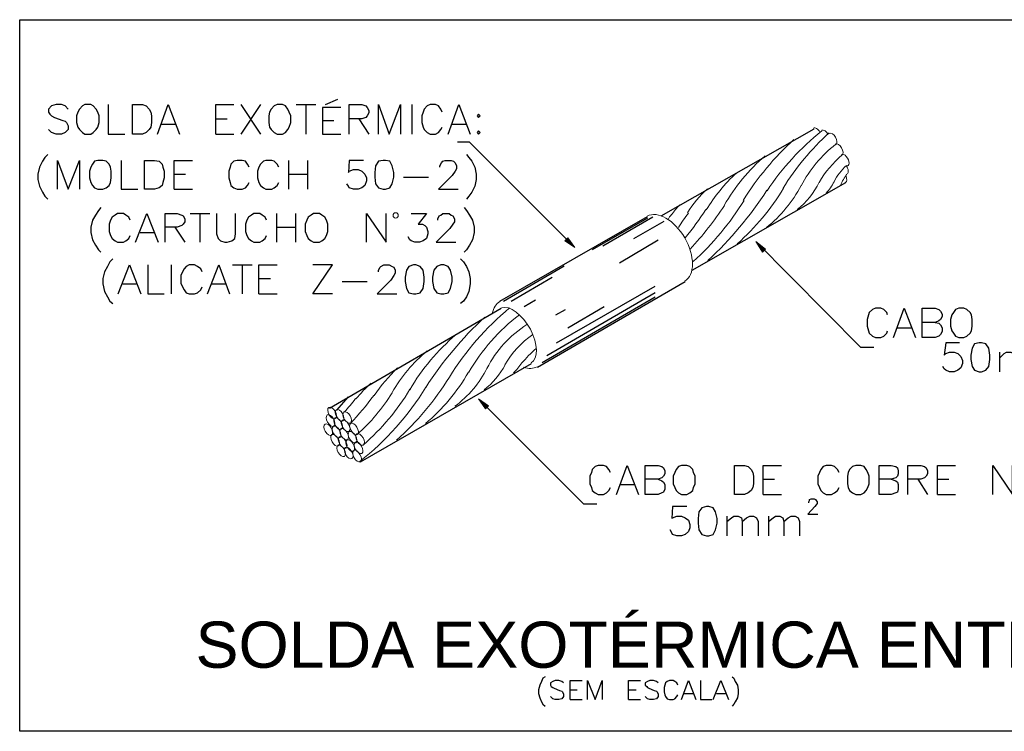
# Model space of a CAD drawing. Header units: millimetres. Extents: x 4477830 to 4478275, y -30323838 to -30323445.
# Tile 26 of 124: x 4477870 to 4477879, y -30323601 to -30323595. Entities that reach past the tile are written whole.
import ezdxf

# ---------------------------------------------------------------- set-up
doc = ezdxf.new("R2010")
doc.units = ezdxf.units.MM
doc.styles.add('textstyle3', font='arial.ttf')

msp = doc.modelspace()

# ---------------------------------------------------------------- hatches: boundary and pattern name
at = {"transparency": 33554560}
for points in [[(4477874.8697, -30323596.8331), (4477874.8429, -30323596.8599), (4477874.9302, -30323596.9204)], [(4477876.5957, -30323596.9607), (4477876.6225, -30323596.9338), (4477876.5352, -30323596.8666)], [(4477874.1377, -30323598.3508), (4477874.1646, -30323598.324), (4477874.0773, -30323598.2635)]]:
    msp.add_hatch(color=8, dxfattribs=at).paths.add_polyline_path(points, flags=0)

# ---------------------------------------------------------------- linework, layer by layer
at = {"color": 18, "lineweight": 25, "true_color": 0x000000, "flags": 128}
for points in [[(4477870.0075, -30323594.8989), (4477881.7467, -30323594.8989), (4477881.7467, -30323601.2117), (4477870.0075, -30323601.2117), (4477870.0075, -30323594.8989)], [(4477872.7207, -30323595.6511), (4477872.8281, -30323595.6041)], [(4477870.4373, -30323595.6914), (4477870.4105, -30323595.6645), (4477870.3769, -30323595.6511), (4477870.3299, -30323595.6511), (4477870.2896, -30323595.6645), (4477870.2627, -30323595.6914), (4477870.2627, -30323595.7182), (4477870.2762, -30323595.7384), (4477870.2896, -30323595.7518), (4477870.3164, -30323595.7653), (4477870.3903, -30323595.7921), (4477870.4105, -30323595.7988), (4477870.4239, -30323595.8123), (4477870.4373, -30323595.8391), (4477870.4373, -30323595.8727), (4477870.4105, -30323595.8996), (4477870.3769, -30323595.913), (4477870.3299, -30323595.913), (4477870.2896, -30323595.8996), (4477870.2627, -30323595.8727)], [(4477870.5851, -30323595.6511), (4477870.5649, -30323595.6645), (4477870.5381, -30323595.6914), (4477870.5246, -30323595.7182), (4477870.5112, -30323595.7518), (4477870.5112, -30323595.8123), (4477870.5246, -30323595.8526), (4477870.5381, -30323595.8727), (4477870.5649, -30323595.8996), (4477870.5851, -30323595.913), (4477870.6388, -30323595.913), (4477870.659, -30323595.8996), (4477870.6858, -30323595.8727), (4477870.6992, -30323595.8526), (4477870.7127, -30323595.8123), (4477870.7127, -30323595.7518), (4477870.6992, -30323595.7182), (4477870.6858, -30323595.6914), (4477870.659, -30323595.6645), (4477870.6388, -30323595.6511), (4477870.5851, -30323595.6511)], [(4477870.7933, -30323595.6511), (4477870.7933, -30323595.913), (4477870.941, -30323595.913)], [(4477871.0082, -30323595.913), (4477871.0082, -30323595.6511), (4477871.0955, -30323595.6511), (4477871.1291, -30323595.6645), (4477871.1559, -30323595.6914), (4477871.1693, -30323595.7182), (4477871.1761, -30323595.7518), (4477871.1761, -30323595.8123), (4477871.1693, -30323595.8526), (4477871.1559, -30323595.8727), (4477871.1291, -30323595.8996), (4477871.0955, -30323595.913), (4477871.0082, -30323595.913)], [(4477871.2298, -30323595.913), (4477871.3238, -30323595.6511), (4477871.4245, -30323595.913)], [(4477871.7469, -30323595.913), (4477871.7469, -30323595.6511), (4477871.9081, -30323595.6511)], [(4477871.9685, -30323595.6511), (4477872.1431, -30323595.913)], [(4477872.1431, -30323595.6511), (4477871.9685, -30323595.913)], [(4477872.2909, -30323595.6511), (4477872.264, -30323595.6645), (4477872.2372, -30323595.6914), (4477872.2237, -30323595.7182), (4477872.217, -30323595.7518), (4477872.217, -30323595.8123), (4477872.2237, -30323595.8526), (4477872.2372, -30323595.8727), (4477872.264, -30323595.8996), (4477872.2909, -30323595.913), (4477872.3379, -30323595.913), (4477872.3648, -30323595.8996), (4477872.3849, -30323595.8727), (4477872.3983, -30323595.8526), (4477872.4118, -30323595.8123), (4477872.4118, -30323595.7518), (4477872.3983, -30323595.7182), (4477872.3849, -30323595.6914), (4477872.3648, -30323595.6645), (4477872.3379, -30323595.6511), (4477872.2909, -30323595.6511)], [(4477872.4588, -30323595.6511), (4477872.6334, -30323595.6511)], [(4477872.5461, -30323595.6511), (4477872.5461, -30323595.913)], [(4477872.855, -30323595.678), (4477872.6938, -30323595.678), (4477872.6938, -30323595.913), (4477872.855, -30323595.913)], [(4477872.9289, -30323595.913), (4477872.9289, -30323595.6511), (4477873.043, -30323595.6511), (4477873.0766, -30323595.6645), (4477873.0901, -30323595.678), (4477873.1035, -30323595.7048), (4477873.1035, -30323595.725), (4477873.0901, -30323595.7518), (4477873.0766, -30323595.7653), (4477873.043, -30323595.7787), (4477872.9289, -30323595.7787)], [(4477873.1908, -30323595.913), (4477873.1908, -30323595.6511), (4477873.2848, -30323595.913), (4477873.3856, -30323595.6511), (4477873.3856, -30323595.913)], [(4477873.4863, -30323595.6511), (4477873.4863, -30323595.913)], [(4477873.7549, -30323595.7182), (4477873.7415, -30323595.6914), (4477873.7213, -30323595.6645), (4477873.6945, -30323595.6511), (4477873.6475, -30323595.6511), (4477873.6206, -30323595.6645), (4477873.5937, -30323595.6914), (4477873.587, -30323595.7182), (4477873.5736, -30323595.7518), (4477873.5736, -30323595.8123), (4477873.587, -30323595.8526), (4477873.5937, -30323595.8727), (4477873.6206, -30323595.8996), (4477873.6475, -30323595.913), (4477873.6945, -30323595.913), (4477873.7213, -30323595.8996), (4477873.7415, -30323595.8727), (4477873.7549, -30323595.8526)], [(4477873.8086, -30323595.913), (4477873.9027, -30323595.6511), (4477874.0034, -30323595.913)], [(4477871.7469, -30323595.7787), (4477871.8476, -30323595.7787)], [(4477873.0162, -30323595.7787), (4477873.1035, -30323595.913)], [(4477874.0773, -30323595.7384), (4477874.0638, -30323595.7518), (4477874.0773, -30323595.7653), (4477874.0907, -30323595.7518), (4477874.0773, -30323595.7384)], [(4477871.2634, -30323595.8257), (4477871.391, -30323595.8257)], [(4477872.6938, -30323595.7921), (4477872.7946, -30323595.7921)], [(4477873.8422, -30323595.8257), (4477873.9631, -30323595.8257)], [(4477871.7469, -30323595.913), (4477871.9081, -30323595.913)], [(4477874.0773, -30323595.8861), (4477874.0638, -30323595.8996), (4477874.0773, -30323595.913), (4477874.0907, -30323595.8996), (4477874.0773, -30323595.8861)], [(4477870.256, -30323596.0943), (4477870.2291, -30323596.1212), (4477870.209, -30323596.1548), (4477870.1821, -30323596.2085), (4477870.1687, -30323596.2689), (4477870.1687, -30323596.3159), (4477870.1821, -30323596.3764), (4477870.209, -30323596.4301), (4477870.2291, -30323596.4637), (4477870.256, -30323596.4906)], [(4477873.9698, -30323596.0943), (4477873.99, -30323596.1212), (4477874.0168, -30323596.1548), (4477874.0437, -30323596.2085), (4477874.0571, -30323596.2689), (4477874.0571, -30323596.3159), (4477874.0437, -30323596.3764), (4477874.0168, -30323596.4301), (4477873.99, -30323596.4637), (4477873.9698, -30323596.4906)], [(4477870.3433, -30323596.4033), (4477870.3433, -30323596.1481), (4477870.4373, -30323596.4033), (4477870.5381, -30323596.1481), (4477870.5381, -30323596.4033)], [(4477870.6992, -30323596.1481), (4477870.6724, -30323596.1548), (4477870.6522, -30323596.1816), (4477870.6388, -30323596.2085), (4477870.6254, -30323596.2421), (4477870.6254, -30323596.3025), (4477870.6388, -30323596.3428), (4477870.6522, -30323596.3697), (4477870.6724, -30323596.3898), (4477870.6992, -30323596.4033), (4477870.7463, -30323596.4033), (4477870.7731, -30323596.3898), (4477870.8, -30323596.3697), (4477870.8134, -30323596.3428), (4477870.8201, -30323596.3025), (4477870.8201, -30323596.2421), (4477870.8134, -30323596.2085), (4477870.8, -30323596.1816), (4477870.7731, -30323596.1548), (4477870.7463, -30323596.1481), (4477870.6992, -30323596.1481)], [(4477870.9074, -30323596.1481), (4477870.9074, -30323596.4033), (4477871.0552, -30323596.4033)], [(4477871.1156, -30323596.4033), (4477871.1156, -30323596.1481), (4477871.2029, -30323596.1481), (4477871.2432, -30323596.1548), (4477871.2701, -30323596.1816), (4477871.2768, -30323596.2085), (4477871.2902, -30323596.2421), (4477871.2902, -30323596.3025), (4477871.2768, -30323596.3428), (4477871.2701, -30323596.3697), (4477871.2432, -30323596.3898), (4477871.2029, -30323596.4033), (4477871.1156, -30323596.4033)], [(4477871.3775, -30323596.4033), (4477871.3775, -30323596.1481), (4477871.5387, -30323596.1481)], [(4477872.0424, -30323596.2085), (4477872.029, -30323596.1816), (4477872.0088, -30323596.1548), (4477871.982, -30323596.1481), (4477871.9349, -30323596.1481), (4477871.9081, -30323596.1548), (4477871.8812, -30323596.1816), (4477871.8745, -30323596.2085), (4477871.8611, -30323596.2421), (4477871.8611, -30323596.3025), (4477871.8745, -30323596.3428), (4477871.8812, -30323596.3697), (4477871.9081, -30323596.3898), (4477871.9349, -30323596.4033), (4477871.982, -30323596.4033), (4477872.0088, -30323596.3898), (4477872.029, -30323596.3697), (4477872.0424, -30323596.3428)], [(4477872.3043, -30323596.2085), (4477872.2909, -30323596.1816), (4477872.264, -30323596.1548), (4477872.2439, -30323596.1481), (4477872.1901, -30323596.1481), (4477872.17, -30323596.1548), (4477872.1431, -30323596.1816), (4477872.1297, -30323596.2085), (4477872.1163, -30323596.2421), (4477872.1163, -30323596.3025), (4477872.1297, -30323596.3428), (4477872.1431, -30323596.3697), (4477872.17, -30323596.3898), (4477872.1901, -30323596.4033), (4477872.2439, -30323596.4033), (4477872.264, -30323596.3898), (4477872.2909, -30323596.3697), (4477872.3043, -30323596.3428)], [(4477872.3916, -30323596.1481), (4477872.3916, -30323596.4033)], [(4477872.5595, -30323596.1481), (4477872.5595, -30323596.4033)], [(4477873.0565, -30323596.1481), (4477872.9289, -30323596.1481), (4477872.9222, -30323596.2555), (4477872.9289, -30323596.2421), (4477872.9692, -30323596.2286), (4477873.0095, -30323596.2286), (4477873.043, -30323596.2421), (4477873.0699, -30323596.2689), (4477873.0833, -30323596.3025), (4477873.0833, -30323596.3294), (4477873.0699, -30323596.3697), (4477873.043, -30323596.3898), (4477873.0095, -30323596.4033), (4477872.9692, -30323596.4033), (4477872.9289, -30323596.3898), (4477872.9222, -30323596.3764), (4477872.9087, -30323596.3562)], [(4477873.2311, -30323596.1481), (4477873.1908, -30323596.1548), (4477873.1639, -30323596.1951), (4477873.1572, -30323596.2555), (4477873.1572, -30323596.2958), (4477873.1639, -30323596.3562), (4477873.1908, -30323596.3898), (4477873.2311, -30323596.4033), (4477873.2512, -30323596.4033), (4477873.2915, -30323596.3898), (4477873.3117, -30323596.3562), (4477873.3251, -30323596.2958), (4477873.3251, -30323596.2555), (4477873.3117, -30323596.1951), (4477873.2915, -30323596.1548), (4477873.2512, -30323596.1481), (4477873.2311, -30323596.1481)], [(4477873.7348, -30323596.2085), (4477873.7348, -30323596.1951), (4477873.7482, -30323596.1682), (4477873.7616, -30323596.1548), (4477873.7818, -30323596.1481), (4477873.8355, -30323596.1481), (4477873.8557, -30323596.1548), (4477873.8691, -30323596.1682), (4477873.8825, -30323596.1951), (4477873.8825, -30323596.2219), (4477873.8691, -30323596.2421), (4477873.8422, -30323596.2824), (4477873.7213, -30323596.4033), (4477873.8959, -30323596.4033)], [(4477871.3775, -30323596.2689), (4477871.4783, -30323596.2689)], [(4477872.3916, -30323596.2689), (4477872.5595, -30323596.2689)], [(4477873.4124, -30323596.2958), (4477873.634, -30323596.2958)], [(4477871.3775, -30323596.4033), (4477871.5387, -30323596.4033)], [(4477870.7261, -30323596.5644), (4477870.706, -30323596.5913), (4477870.6791, -30323596.6316), (4477870.6522, -30323596.6786), (4477870.6388, -30323596.739), (4477870.6388, -30323596.7861), (4477870.6522, -30323596.8532), (4477870.6791, -30323596.9002), (4477870.706, -30323596.9405), (4477870.7261, -30323596.9607)], [(4477873.9497, -30323596.5644), (4477873.9698, -30323596.5913), (4477873.9967, -30323596.6316), (4477874.0235, -30323596.6786), (4477874.037, -30323596.739), (4477874.037, -30323596.7861), (4477874.0235, -30323596.8532), (4477873.9967, -30323596.9002), (4477873.9698, -30323596.9405), (4477873.9497, -30323596.9607)], [(4477870.988, -30323596.6786), (4477870.9746, -30323596.6517), (4477870.9477, -30323596.6316), (4477870.9276, -30323596.6182), (4477870.8739, -30323596.6182), (4477870.8537, -30323596.6316), (4477870.8268, -30323596.6517), (4477870.8134, -30323596.6786), (4477870.8, -30323596.7122), (4477870.8, -30323596.7793), (4477870.8134, -30323596.8129), (4477870.8268, -30323596.8398), (4477870.8537, -30323596.8599), (4477870.8739, -30323596.8734), (4477870.9276, -30323596.8734), (4477870.9477, -30323596.8599), (4477870.9746, -30323596.8398), (4477870.988, -30323596.8129)], [(4477871.035, -30323596.8734), (4477871.1358, -30323596.6182), (4477871.2365, -30323596.8734)], [(4477871.2969, -30323596.8734), (4477871.2969, -30323596.6182), (4477871.4044, -30323596.6182), (4477871.4447, -30323596.6316), (4477871.4581, -30323596.6383), (4477871.4716, -30323596.6652), (4477871.4716, -30323596.692), (4477871.4581, -30323596.7122), (4477871.4447, -30323596.7256), (4477871.4044, -30323596.739), (4477871.2969, -30323596.739)], [(4477871.5186, -30323596.6182), (4477871.6932, -30323596.6182)], [(4477871.6059, -30323596.6182), (4477871.6059, -30323596.8734)], [(4477871.7536, -30323596.6182), (4477871.7536, -30323596.7995), (4477871.7671, -30323596.8398), (4477871.7872, -30323596.8599), (4477871.8275, -30323596.8734), (4477871.8476, -30323596.8734), (4477871.8879, -30323596.8599), (4477871.9148, -30323596.8398), (4477871.9215, -30323596.7995), (4477871.9215, -30323596.6182)], [(4477872.1969, -30323596.6786), (4477872.1834, -30323596.6517), (4477872.1566, -30323596.6316), (4477872.1364, -30323596.6182), (4477872.0827, -30323596.6182), (4477872.0625, -30323596.6316), (4477872.0357, -30323596.6517), (4477872.0223, -30323596.6786), (4477872.0088, -30323596.7122), (4477872.0088, -30323596.7793), (4477872.0223, -30323596.8129), (4477872.0357, -30323596.8398), (4477872.0625, -30323596.8599), (4477872.0827, -30323596.8734), (4477872.1364, -30323596.8734), (4477872.1566, -30323596.8599), (4477872.1834, -30323596.8398), (4477872.1969, -30323596.8129)], [(4477872.2842, -30323596.6182), (4477872.2842, -30323596.8734)], [(4477872.4521, -30323596.6182), (4477872.4521, -30323596.8734)], [(4477872.6132, -30323596.6182), (4477872.5931, -30323596.6316), (4477872.5662, -30323596.6517), (4477872.5528, -30323596.6786), (4477872.5394, -30323596.7122), (4477872.5394, -30323596.7793), (4477872.5528, -30323596.8129), (4477872.5662, -30323596.8398), (4477872.5931, -30323596.8599), (4477872.6132, -30323596.8734), (4477872.667, -30323596.8734), (4477872.6871, -30323596.8599), (4477872.714, -30323596.8398), (4477872.7274, -30323596.8129), (4477872.7408, -30323596.7793), (4477872.7408, -30323596.7122), (4477872.7274, -30323596.6786), (4477872.714, -30323596.6517), (4477872.6871, -30323596.6316), (4477872.667, -30323596.6182), (4477872.6132, -30323596.6182)], [(4477873.0833, -30323596.8734), (4477873.0833, -30323596.6182), (4477873.258, -30323596.8734), (4477873.258, -30323596.6182)], [(4477873.4796, -30323596.6182), (4477873.6139, -30323596.6182), (4477873.54, -30323596.7122), (4477873.5803, -30323596.7122), (4477873.6005, -30323596.7256), (4477873.6139, -30323596.739), (4477873.6273, -30323596.7793), (4477873.6273, -30323596.7995), (4477873.6139, -30323596.8398), (4477873.587, -30323596.8599), (4477873.5534, -30323596.8734), (4477873.5132, -30323596.8734), (4477873.4796, -30323596.8599), (4477873.4661, -30323596.8532), (4477873.4527, -30323596.8263)], [(4477873.7146, -30323596.6786), (4477873.7146, -30323596.6652), (4477873.7281, -30323596.6383), (4477873.7415, -30323596.6316), (4477873.7616, -30323596.6182), (4477873.8154, -30323596.6182), (4477873.8355, -30323596.6316), (4477873.8489, -30323596.6383), (4477873.8624, -30323596.6652), (4477873.8624, -30323596.692), (4477873.8489, -30323596.7122), (4477873.8221, -30323596.7525), (4477873.7012, -30323596.8734), (4477873.8758, -30323596.8734)], [(4477874.2653, -30323597.3972), (4477875.5749, -30323596.645)], [(4477871.3843, -30323596.739), (4477871.4716, -30323596.8734)], [(4477872.2842, -30323596.739), (4477872.4521, -30323596.739)], [(4477871.0753, -30323596.7861), (4477871.1962, -30323596.7861)], [(4477870.8336, -30323597.0211), (4477870.8067, -30323597.048), (4477870.7866, -30323597.0883), (4477870.7597, -30323597.1353), (4477870.7463, -30323597.1957), (4477870.7463, -30323597.2427), (4477870.7597, -30323597.3099), (4477870.7866, -30323597.3569), (4477870.8067, -30323597.3972), (4477870.8336, -30323597.4173)], [(4477870.8806, -30323597.33), (4477870.9813, -30323597.0748), (4477871.082, -30323597.33)], [(4477871.1425, -30323597.0748), (4477871.1425, -30323597.33), (4477871.2902, -30323597.33)], [(4477871.3507, -30323597.0748), (4477871.3507, -30323597.33)], [(4477871.626, -30323597.1353), (4477871.6126, -30323597.1084), (4477871.5857, -30323597.0883), (4477871.5589, -30323597.0748), (4477871.5119, -30323597.0748), (4477871.485, -30323597.0883), (4477871.4648, -30323597.1084), (4477871.4514, -30323597.1353), (4477871.438, -30323597.1689), (4477871.438, -30323597.236), (4477871.4514, -30323597.2696), (4477871.4648, -30323597.2964), (4477871.485, -30323597.3233), (4477871.5119, -30323597.33), (4477871.5589, -30323597.33), (4477871.5857, -30323597.3233), (4477871.6126, -30323597.2964), (4477871.626, -30323597.2696)], [(4477871.673, -30323597.33), (4477871.7738, -30323597.0748), (4477871.8678, -30323597.33)], [(4477871.8947, -30323597.0748), (4477872.0693, -30323597.0748)], [(4477871.982, -30323597.0748), (4477871.982, -30323597.33)], [(4477872.1297, -30323597.33), (4477872.1297, -30323597.0748), (4477872.2909, -30323597.0748)], [(4477872.7811, -30323597.33), (4477872.6065, -30323597.33), (4477872.7811, -30323597.0748), (4477872.6065, -30323597.0748)], [(4477873.1908, -30323597.1353), (4477873.1908, -30323597.1218), (4477873.2042, -30323597.095), (4477873.2109, -30323597.0883), (4477873.2378, -30323597.0748), (4477873.2848, -30323597.0748), (4477873.3117, -30323597.0883), (4477873.3251, -30323597.095), (4477873.3385, -30323597.1218), (4477873.3385, -30323597.1487), (4477873.3251, -30323597.1689), (4477873.2982, -30323597.2091), (4477873.1774, -30323597.33), (4477873.352, -30323597.33)], [(4477873.4997, -30323597.0748), (4477873.4594, -30323597.0883), (4477873.4393, -30323597.1218), (4477873.4258, -30323597.1823), (4477873.4258, -30323597.2226), (4477873.4393, -30323597.283), (4477873.4594, -30323597.3233), (4477873.4997, -30323597.33), (4477873.5199, -30323597.33), (4477873.5602, -30323597.3233), (4477873.587, -30323597.283), (4477873.5937, -30323597.2226), (4477873.5937, -30323597.1823), (4477873.587, -30323597.1218), (4477873.5602, -30323597.0883), (4477873.5199, -30323597.0748), (4477873.4997, -30323597.0748)], [(4477873.7415, -30323597.0748), (4477873.7079, -30323597.0883), (4477873.681, -30323597.1218), (4477873.6676, -30323597.1823), (4477873.6676, -30323597.2226), (4477873.681, -30323597.283), (4477873.7079, -30323597.3233), (4477873.7415, -30323597.33), (4477873.7683, -30323597.33), (4477873.8086, -30323597.3233), (4477873.8288, -30323597.283), (4477873.8422, -30323597.2226), (4477873.8422, -30323597.1823), (4477873.8288, -30323597.1218), (4477873.8086, -30323597.0883), (4477873.7683, -30323597.0748), (4477873.7415, -30323597.0748)], [(4477873.9161, -30323597.0211), (4477873.943, -30323597.048), (4477873.9698, -30323597.0883), (4477873.99, -30323597.1353), (4477874.0034, -30323597.1957), (4477874.0034, -30323597.2427), (4477873.99, -30323597.3099), (4477873.9698, -30323597.3569), (4477873.943, -30323597.3972), (4477873.9161, -30323597.4173)], [(4477870.9209, -30323597.2427), (4477871.0417, -30323597.2427)], [(4477871.7066, -30323597.2427), (4477871.8342, -30323597.2427)], [(4477872.1297, -30323597.1957), (4477872.2304, -30323597.1957)], [(4477872.8684, -30323597.2226), (4477873.0901, -30323597.2226)], [(4477874.6011, -30323597.9815), (4477875.9107, -30323597.2226)], [(4477872.1297, -30323597.33), (4477872.2909, -30323597.33)], [(4477877.7038, -30323597.5181), (4477877.6971, -30323597.4979), (4477877.6702, -30323597.4711), (4477877.6433, -30323597.4576), (4477877.5963, -30323597.4576), (4477877.5695, -30323597.4711), (4477877.5426, -30323597.4979), (4477877.5359, -30323597.5181), (4477877.5225, -30323597.5584), (4477877.5225, -30323597.6188), (4477877.5359, -30323597.6591), (4477877.5426, -30323597.6792), (4477877.5695, -30323597.7061), (4477877.5963, -30323597.7195), (4477877.6433, -30323597.7195), (4477877.6702, -30323597.7061), (4477877.6971, -30323597.6792), (4477877.7038, -30323597.6591)], [(4477877.7575, -30323597.7195), (4477877.8515, -30323597.4576), (4477877.9523, -30323597.7195)], [(4477878.1269, -30323597.5852), (4477878.1605, -30323597.5919), (4477878.1739, -30323597.6054), (4477878.1873, -30323597.6322), (4477878.1873, -30323597.6658), (4477878.1739, -30323597.6927), (4477878.1605, -30323597.7061), (4477878.1269, -30323597.7195), (4477878.0127, -30323597.7195), (4477878.0127, -30323597.4576), (4477878.1269, -30323597.4576), (4477878.1605, -30323597.4711), (4477878.1739, -30323597.4845), (4477878.1873, -30323597.5114), (4477878.1873, -30323597.5315), (4477878.1739, -30323597.5584), (4477878.1605, -30323597.5718), (4477878.1269, -30323597.5852), (4477878.0127, -30323597.5852)], [(4477878.3351, -30323597.4576), (4477878.3082, -30323597.4711), (4477878.2881, -30323597.4979), (4477878.2746, -30323597.5181), (4477878.2612, -30323597.5584), (4477878.2612, -30323597.6188), (4477878.2746, -30323597.6591), (4477878.2881, -30323597.6792), (4477878.3082, -30323597.7061), (4477878.3351, -30323597.7195), (4477878.3821, -30323597.7195), (4477878.4089, -30323597.7061), (4477878.4358, -30323597.6792), (4477878.4492, -30323597.6591), (4477878.456, -30323597.6188), (4477878.456, -30323597.5584), (4477878.4492, -30323597.5181), (4477878.4358, -30323597.4979), (4477878.4089, -30323597.4711), (4477878.3821, -30323597.4576), (4477878.3351, -30323597.4576)], [(4477877.7911, -30323597.6322), (4477877.9187, -30323597.6322)], [(4477878.3418, -30323597.7666), (4477878.2209, -30323597.7666), (4477878.2075, -30323597.874), (4477878.2209, -30323597.8606), (4477878.2545, -30323597.8471), (4477878.2948, -30323597.8471), (4477878.3284, -30323597.8606), (4477878.3552, -30323597.8874), (4477878.3686, -30323597.921), (4477878.3686, -30323597.9479), (4477878.3552, -30323597.9882), (4477878.3284, -30323598.0083), (4477878.2948, -30323598.0218), (4477878.2545, -30323598.0218), (4477878.2209, -30323598.0083), (4477878.2075, -30323597.9949), (4477878.194, -30323597.9747)], [(4477878.5164, -30323597.7666), (4477878.4761, -30323597.7733), (4477878.456, -30323597.8136), (4477878.4425, -30323597.874), (4477878.4425, -30323597.9143), (4477878.456, -30323597.9747), (4477878.4761, -30323598.0083), (4477878.5164, -30323598.0218), (4477878.5365, -30323598.0218), (4477878.5768, -30323598.0083), (4477878.6037, -30323597.9747), (4477878.6104, -30323597.9143), (4477878.6104, -30323597.874), (4477878.6037, -30323597.8136), (4477878.5768, -30323597.7733), (4477878.5365, -30323597.7666), (4477878.5164, -30323597.7666)], [(4477878.6977, -30323597.8471), (4477878.6977, -30323598.0218)], [(4477878.6977, -30323597.9009), (4477878.738, -30323597.8606), (4477878.7582, -30323597.8471), (4477878.7985, -30323597.8471), (4477878.8253, -30323597.8606), (4477878.8388, -30323597.9009), (4477878.8388, -30323598.0218)], [(4477875.2458, -30323598.9149), (4477875.2324, -30323598.8881), (4477875.2122, -30323598.8612), (4477875.1854, -30323598.8545), (4477875.1384, -30323598.8545), (4477875.1115, -30323598.8612), (4477875.0846, -30323598.8881), (4477875.0779, -30323598.9149), (4477875.0645, -30323598.9485), (4477875.0645, -30323599.0157), (4477875.0779, -30323599.0493), (4477875.0846, -30323599.0761), (4477875.1115, -30323599.0963), (4477875.1384, -30323599.1097), (4477875.1854, -30323599.1097), (4477875.2122, -30323599.0963), (4477875.2324, -30323599.0761), (4477875.2458, -30323599.0493)], [(4477875.2995, -30323599.1097), (4477875.3936, -30323598.8545), (4477875.4943, -30323599.1097)], [(4477875.6689, -30323598.9754), (4477875.7025, -30323598.9888), (4477875.7159, -30323599.0023), (4477875.7294, -30323599.0224), (4477875.7294, -30323599.0627), (4477875.7159, -30323599.0896), (4477875.7025, -30323599.0963), (4477875.6689, -30323599.1097), (4477875.5547, -30323599.1097), (4477875.5547, -30323598.8545), (4477875.6689, -30323598.8545), (4477875.7025, -30323598.8612), (4477875.7159, -30323598.8747), (4477875.7294, -30323598.9015), (4477875.7294, -30323598.9284), (4477875.7159, -30323598.9485), (4477875.7025, -30323598.962), (4477875.6689, -30323598.9754), (4477875.5547, -30323598.9754)], [(4477875.8771, -30323598.8545), (4477875.8502, -30323598.8612), (4477875.8301, -30323598.8881), (4477875.8167, -30323598.9149), (4477875.8032, -30323598.9485), (4477875.8032, -30323599.0157), (4477875.8167, -30323599.0493), (4477875.8301, -30323599.0761), (4477875.8502, -30323599.0963), (4477875.8771, -30323599.1097), (4477875.9241, -30323599.1097), (4477875.951, -30323599.0963), (4477875.9778, -30323599.0761), (4477875.9846, -30323599.0493), (4477875.998, -30323599.0157), (4477875.998, -30323598.9485), (4477875.9846, -30323598.9149), (4477875.9778, -30323598.8881), (4477875.951, -30323598.8612), (4477875.9241, -30323598.8545), (4477875.8771, -30323598.8545)], [(4477876.3472, -30323599.1097), (4477876.3472, -30323598.8545), (4477876.4345, -30323598.8545), (4477876.4681, -30323598.8612), (4477876.495, -30323598.8881), (4477876.5084, -30323598.9149), (4477876.5151, -30323598.9485), (4477876.5151, -30323599.0157), (4477876.5084, -30323599.0493), (4477876.495, -30323599.0761), (4477876.4681, -30323599.0963), (4477876.4345, -30323599.1097), (4477876.3472, -30323599.1097)], [(4477876.6024, -30323599.1097), (4477876.6024, -30323598.8545), (4477876.7636, -30323598.8545)], [(4477877.274, -30323598.9149), (4477877.2605, -30323598.8881), (4477877.2337, -30323598.8612), (4477877.2068, -30323598.8545), (4477877.1598, -30323598.8545), (4477877.1329, -30323598.8612), (4477877.1128, -30323598.8881), (4477877.0994, -30323598.9149), (4477877.0859, -30323598.9485), (4477877.0859, -30323599.0157), (4477877.0994, -30323599.0493), (4477877.1128, -30323599.0761), (4477877.1329, -30323599.0963), (4477877.1598, -30323599.1097), (4477877.2068, -30323599.1097), (4477877.2337, -30323599.0963), (4477877.2605, -30323599.0761), (4477877.274, -30323599.0493)], [(4477877.4217, -30323598.8545), (4477877.3949, -30323598.8612), (4477877.368, -30323598.8881), (4477877.3546, -30323598.9149), (4477877.3479, -30323598.9485), (4477877.3479, -30323599.0157), (4477877.3546, -30323599.0493), (4477877.368, -30323599.0761), (4477877.3949, -30323599.0963), (4477877.4217, -30323599.1097), (4477877.4687, -30323599.1097), (4477877.4956, -30323599.0963), (4477877.5157, -30323599.0761), (4477877.5292, -30323599.0493), (4477877.5426, -30323599.0157), (4477877.5426, -30323598.9485), (4477877.5292, -30323598.9149), (4477877.5157, -30323598.8881), (4477877.4956, -30323598.8612), (4477877.4687, -30323598.8545), (4477877.4217, -30323598.8545)], [(4477877.7374, -30323598.9754), (4477877.7777, -30323598.9888), (4477877.7911, -30323599.0023), (4477877.7978, -30323599.0224), (4477877.7978, -30323599.0627), (4477877.7911, -30323599.0896), (4477877.7777, -30323599.0963), (4477877.7374, -30323599.1097), (4477877.6299, -30323599.1097), (4477877.6299, -30323598.8545), (4477877.7374, -30323598.8545), (4477877.7777, -30323598.8612), (4477877.7911, -30323598.8747), (4477877.7978, -30323598.9015), (4477877.7978, -30323598.9284), (4477877.7911, -30323598.9485), (4477877.7777, -30323598.962), (4477877.7374, -30323598.9754), (4477877.6299, -30323598.9754)], [(4477877.8851, -30323599.1097), (4477877.8851, -30323598.8545), (4477877.9993, -30323598.8545), (4477878.0329, -30323598.8612), (4477878.0463, -30323598.8747), (4477878.0597, -30323598.9015), (4477878.0597, -30323598.9284), (4477878.0463, -30323598.9485), (4477878.0329, -30323598.962), (4477877.9993, -30323598.9754), (4477877.8851, -30323598.9754)], [(4477878.147, -30323599.1097), (4477878.147, -30323598.8545), (4477878.3082, -30323598.8545)], [(4477878.6373, -30323599.1097), (4477878.6373, -30323598.8545), (4477878.8119, -30323599.1097), (4477878.8119, -30323598.8545)], [(4477876.6024, -30323598.9754), (4477876.7031, -30323598.9754)], [(4477877.9724, -30323598.9754), (4477878.0597, -30323599.1097)], [(4477878.147, -30323598.9754), (4477878.2478, -30323598.9754)], [(4477875.3331, -30323599.0224), (4477875.454, -30323599.0224)], [(4477876.6024, -30323599.1097), (4477876.7636, -30323599.1097)], [(4477877.0053, -30323599.1836), (4477877.0053, -30323599.1769), (4477877.0121, -30323599.1634), (4477877.0121, -30323599.1567), (4477877.0255, -30323599.15), (4477877.0524, -30323599.15), (4477877.0658, -30323599.1567), (4477877.0725, -30323599.1634), (4477877.0792, -30323599.1769), (4477877.0792, -30323599.1903), (4477877.0725, -30323599.2037), (4477877.0591, -30323599.2172), (4477876.9986, -30323599.2843), (4477877.0859, -30323599.2843)], [(4477878.147, -30323599.1097), (4477878.3082, -30323599.1097)], [(4477875.9241, -30323599.2172), (4477875.7965, -30323599.2172), (4477875.7898, -30323599.3246), (4477875.7965, -30323599.3179), (4477875.8368, -30323599.3045), (4477875.8771, -30323599.3045), (4477875.9107, -30323599.3179), (4477875.9375, -30323599.338), (4477875.951, -30323599.3783), (4477875.951, -30323599.4052), (4477875.9375, -30323599.4388), (4477875.9107, -30323599.4656), (4477875.8771, -30323599.4791), (4477875.8368, -30323599.4791), (4477875.7965, -30323599.4656), (4477875.7898, -30323599.4522), (4477875.7764, -30323599.4253)], [(4477876.0987, -30323599.2172), (4477876.0584, -30323599.2306), (4477876.0316, -30323599.2642), (4477876.0248, -30323599.3246), (4477876.0248, -30323599.3649), (4477876.0316, -30323599.4253), (4477876.0584, -30323599.4656), (4477876.0987, -30323599.4791), (4477876.1189, -30323599.4791), (4477876.1592, -30323599.4656), (4477876.1793, -30323599.4253), (4477876.1927, -30323599.3649), (4477876.1927, -30323599.3246), (4477876.1793, -30323599.2642), (4477876.1592, -30323599.2306), (4477876.1189, -30323599.2172), (4477876.0987, -30323599.2172)], [(4477876.28, -30323599.3045), (4477876.28, -30323599.4791)], [(4477876.28, -30323599.3515), (4477876.3203, -30323599.3179), (4477876.3405, -30323599.3045), (4477876.3808, -30323599.3045), (4477876.4076, -30323599.3179), (4477876.4144, -30323599.3515), (4477876.4144, -30323599.4791)], [(4477876.4144, -30323599.3515), (4477876.4547, -30323599.3179), (4477876.4815, -30323599.3045), (4477876.5151, -30323599.3045), (4477876.542, -30323599.3179), (4477876.5554, -30323599.3515), (4477876.5554, -30323599.4791)], [(4477876.6494, -30323599.3045), (4477876.6494, -30323599.4791)], [(4477876.6494, -30323599.3515), (4477876.6897, -30323599.3179), (4477876.7099, -30323599.3045), (4477876.7501, -30323599.3045), (4477876.777, -30323599.3179), (4477876.7837, -30323599.3515), (4477876.7837, -30323599.4791)], [(4477876.7837, -30323599.3515), (4477876.824, -30323599.3179), (4477876.8509, -30323599.3045), (4477876.8845, -30323599.3045), (4477876.9113, -30323599.3179), (4477876.9248, -30323599.3515), (4477876.9248, -30323599.4791)], [(4477874.6683, -30323600.7282), (4477874.6481, -30323600.7416), (4477874.6347, -30323600.7685), (4477874.6213, -30323600.8021), (4477874.6078, -30323600.8424), (4477874.6078, -30323600.876), (4477874.6213, -30323600.9162), (4477874.6347, -30323600.9498), (4477874.6481, -30323600.97), (4477874.6683, -30323600.9901)], [(4477876.3271, -30323600.7282), (4477876.3405, -30323600.7416), (4477876.3539, -30323600.7685), (4477876.3741, -30323600.8021), (4477876.3808, -30323600.8424), (4477876.3808, -30323600.876), (4477876.3741, -30323600.9162), (4477876.3539, -30323600.9498), (4477876.3405, -30323600.97), (4477876.3271, -30323600.9901)], [(4477874.8294, -30323600.7819), (4477874.816, -30323600.7685), (4477874.7891, -30323600.7618), (4477874.7556, -30323600.7618), (4477874.7354, -30323600.7685), (4477874.7153, -30323600.7819), (4477874.7153, -30323600.8021), (4477874.722, -30323600.8155), (4477874.7354, -30323600.8222), (4477874.7489, -30323600.8289), (4477874.7959, -30323600.8491), (4477874.816, -30323600.8558), (4477874.8227, -30323600.8625), (4477874.8294, -30323600.8827), (4477874.8294, -30323600.9028), (4477874.816, -30323600.923), (4477874.7891, -30323600.9297), (4477874.7556, -30323600.9297), (4477874.7354, -30323600.923), (4477874.7153, -30323600.9028)], [(4477874.8899, -30323600.9297), (4477874.8899, -30323600.7618), (4477874.9973, -30323600.7618)], [(4477874.8899, -30323600.8424), (4477874.9503, -30323600.8424)], [(4477875.0443, -30323600.9297), (4477875.0443, -30323600.7618), (4477875.1115, -30323600.9297), (4477875.1719, -30323600.7618), (4477875.1719, -30323600.9297)], [(4477875.407, -30323600.9297), (4477875.407, -30323600.7618), (4477875.5144, -30323600.7618)], [(4477875.407, -30323600.8424), (4477875.4742, -30323600.8424)], [(4477875.6689, -30323600.7819), (4477875.6555, -30323600.7685), (4477875.6286, -30323600.7618), (4477875.595, -30323600.7618), (4477875.5749, -30323600.7685), (4477875.5547, -30323600.7819), (4477875.5547, -30323600.8021), (4477875.5682, -30323600.8155), (4477875.5749, -30323600.8222), (4477875.5883, -30323600.8289), (4477875.6353, -30323600.8491), (4477875.6555, -30323600.8558), (4477875.6622, -30323600.8625), (4477875.6689, -30323600.8827), (4477875.6689, -30323600.9028), (4477875.6555, -30323600.923), (4477875.6286, -30323600.9297), (4477875.595, -30323600.9297), (4477875.5749, -30323600.923), (4477875.5547, -30323600.9028)], [(4477875.8435, -30323600.8021), (4477875.8368, -30323600.7819), (4477875.8167, -30323600.7685), (4477875.8032, -30323600.7618), (4477875.7696, -30323600.7618), (4477875.7495, -30323600.7685), (4477875.7361, -30323600.7819), (4477875.7294, -30323600.8021), (4477875.7226, -30323600.8222), (4477875.7226, -30323600.8625), (4477875.7294, -30323600.8894), (4477875.7361, -30323600.9028), (4477875.7495, -30323600.923), (4477875.7696, -30323600.9297), (4477875.8032, -30323600.9297), (4477875.8167, -30323600.923), (4477875.8368, -30323600.9028), (4477875.8435, -30323600.8894)], [(4477875.8771, -30323600.9297), (4477875.9375, -30323600.7618), (4477876.0047, -30323600.9297)], [(4477876.045, -30323600.7618), (4477876.045, -30323600.9297), (4477876.1457, -30323600.9297)], [(4477876.1592, -30323600.9297), (4477876.2263, -30323600.7618), (4477876.2935, -30323600.9297)], [(4477874.8899, -30323600.9297), (4477874.9973, -30323600.9297)], [(4477875.407, -30323600.9297), (4477875.5144, -30323600.9297)], [(4477875.8972, -30323600.876), (4477875.9846, -30323600.876)], [(4477876.186, -30323600.876), (4477876.2666, -30323600.876)]]:
    msp.add_lwpolyline(points, dxfattribs=at)
at = {"color": 18, "true_color": 0x000000}
msp.add_lwpolyline([(4477870.0075, -30323594.8989), (4477881.7467, -30323594.8989), (4477881.7467, -30323601.2117), (4477870.0075, -30323601.2117)], close=True, dxfattribs=at)
at = {"color": 3, "lineweight": 25, "flags": 128}
for points in [[(4477875.6958, -30323596.6383), (4477877.0524, -30323595.866)], [(4477875.9711, -30323597.1218), (4477877.3344, -30323596.3428)], [(4477872.7543, -30323598.3441), (4477874.2787, -30323597.4576)], [(4477873.0296, -30323598.8209), (4477874.5474, -30323597.9479)]]:
    msp.add_lwpolyline(points, dxfattribs=at)
at = {"color": 8, "lineweight": 25, "flags": 128}
for points in [[(4477873.9967, -30323595.9869), (4477873.8892, -30323595.9869)], [(4477874.9302, -30323596.9204), (4477873.9967, -30323595.9869)], [(4477875.6219, -30323596.6517), (4477875.1787, -30323596.9069)], [(4477875.5749, -30323596.6585), (4477875.0846, -30323596.9405)], [(4477875.454, -30323596.8398), (4477875.7226, -30323596.6853)], [(4477875.3264, -30323597.0547), (4477875.6689, -30323596.8532)], [(4477876.5352, -30323596.8666), (4477877.4687, -30323597.8068)], [(4477874.2989, -30323597.3972), (4477874.8362, -30323597.0815)], [(4477874.3661, -30323597.3972), (4477874.7287, -30323597.1823)], [(4477874.769, -30323597.7666), (4477875.642, -30323597.2629)], [(4477875.642, -30323597.3233), (4477874.6817, -30323597.8807)], [(4477874.4802, -30323597.4442), (4477874.581, -30323597.3838)], [(4477874.6414, -30323597.9412), (4477875.642, -30323597.3569)], [(4477874.7623, -30323597.5181), (4477874.8496, -30323597.4711)], [(4477874.8697, -30323597.6322), (4477875.1921, -30323597.4442)], [(4477877.5829, -30323597.8068), (4477877.4687, -30323597.8068)], [(4477872.8214, -30323598.3643), (4477872.9222, -30323598.2434)], [(4477874.0773, -30323598.2635), (4477875.0108, -30323599.197)], [(4477875.1249, -30323599.197), (4477875.0108, -30323599.197)]]:
    msp.add_lwpolyline(points, dxfattribs=at)
at = {"color": 8, "lineweight": 0, "flags": 128}
for points in [[(4477874.8697, -30323596.8331), (4477874.8429, -30323596.8599), (4477874.9302, -30323596.9204), (4477874.8697, -30323596.8331)], [(4477876.5957, -30323596.9607), (4477876.6225, -30323596.9338), (4477876.5352, -30323596.8666), (4477876.5957, -30323596.9607)], [(4477874.1377, -30323598.3508), (4477874.1646, -30323598.324), (4477874.0773, -30323598.2635), (4477874.1377, -30323598.3508)]]:
    msp.add_lwpolyline(points, dxfattribs=at)
at = {"color": 3, "lineweight": 20}
for points in [[(4477877.0746, -30323595.8642), (4477877.0642, -30323595.8576), (4477877.0544, -30323595.8561), (4477877.0473, -30323595.8602)], [(4477877.1026, -30323595.8955), (4477877.0951, -30323595.8821), (4477877.085, -30323595.8709), (4477877.0746, -30323595.8642)], [(4477877.1497, -30323595.8852), (4477877.1388, -30323595.8779), (4477877.1285, -30323595.8761), (4477877.1212, -30323595.8804)], [(4477877.1782, -30323595.9189), (4477877.1709, -30323595.9047), (4477877.1605, -30323595.8925), (4477877.1497, -30323595.8852)], [(4477877.2431, -30323595.9415), (4477877.2273, -30323595.9142), (4477877.2028, -30323595.8989), (4477877.1884, -30323595.9072)], [(4477877.2454, -30323596.0061), (4477877.2599, -30323595.9977), (4477877.2588, -30323595.9688), (4477877.2431, -30323595.9415)], [(4477877.2969, -30323596.0357), (4477877.2812, -30323596.0083), (4477877.2568, -30323595.9928), (4477877.2423, -30323596.0011)], [(4477877.2989, -30323596.1002), (4477877.3134, -30323596.092), (4477877.3125, -30323596.0631), (4477877.2969, -30323596.0357)], [(4477877.3387, -30323596.113), (4477877.3237, -30323596.0961), (4477877.3066, -30323596.089), (4477877.2957, -30323596.0953)], [(4477877.3631, -30323596.1717), (4477877.3634, -30323596.1534), (4477877.3537, -30323596.13), (4477877.3387, -30323596.113)], [(4477877.3375, -30323596.1954), (4477877.3526, -30323596.1995), (4477877.3629, -30323596.19), (4477877.3631, -30323596.1717)], [(4477877.3558, -30323596.237), (4477877.3541, -30323596.2242), (4477877.3484, -30323596.2099), (4477877.34, -30323596.1973)], [(4477877.3327, -30323596.3419), (4477877.345, -30323596.3348), (4477877.3463, -30323596.3126), (4477877.3359, -30323596.2884)], [(4477877.3491, -30323596.2658), (4477877.3551, -30323596.2602), (4477877.3575, -30323596.2499), (4477877.3558, -30323596.237)], [(4477872.7492, -30323598.3383), (4477872.7348, -30323598.3467), (4477872.7358, -30323598.3756), (4477872.7516, -30323598.4029)], [(4477872.7905, -30323598.4398), (4477872.7748, -30323598.4125), (4477872.7503, -30323598.3971), (4477872.7358, -30323598.4055)], [(4477872.8039, -30323598.3727), (4477872.7882, -30323598.3453), (4477872.7637, -30323598.33), (4477872.7492, -30323598.3383)], [(4477872.8164, -30323598.3585), (4477872.8019, -30323598.3668), (4477872.803, -30323598.3957), (4477872.8188, -30323598.423)], [(4477872.8063, -30323598.4372), (4477872.8208, -30323598.4289), (4477872.8197, -30323598.4), (4477872.8039, -30323598.3727)], [(4477872.8711, -30323598.3928), (4477872.8553, -30323598.3655), (4477872.8308, -30323598.3501), (4477872.8164, -30323598.3585)], [(4477872.8836, -30323598.3786), (4477872.8691, -30323598.387), (4477872.8702, -30323598.4159), (4477872.8859, -30323598.4432)], [(4477872.8735, -30323598.4573), (4477872.8879, -30323598.449), (4477872.8869, -30323598.4201), (4477872.8711, -30323598.3928)], [(4477872.9383, -30323598.4129), (4477872.9225, -30323598.3856), (4477872.898, -30323598.3703), (4477872.8836, -30323598.3786)], [(4477872.7157, -30323598.4861), (4477872.7012, -30323598.4944), (4477872.7023, -30323598.5233), (4477872.718, -30323598.5506)], [(4477872.7704, -30323598.5204), (4477872.7546, -30323598.4931), (4477872.7301, -30323598.4777), (4477872.7157, -30323598.4861)], [(4477872.7358, -30323598.4055), (4477872.7213, -30323598.4138), (4477872.7224, -30323598.4427), (4477872.7382, -30323598.47)], [(4477872.7382, -30323598.47), (4477872.7539, -30323598.4973), (4477872.7784, -30323598.5127), (4477872.7929, -30323598.5044)], [(4477872.7516, -30323598.4029), (4477872.7674, -30323598.4302), (4477872.7919, -30323598.4455), (4477872.8063, -30323598.4372)], [(4477872.803, -30323598.4323), (4477872.7885, -30323598.4407), (4477872.7896, -30323598.4696), (4477872.8053, -30323598.4969)], [(4477872.7929, -30323598.5044), (4477872.8073, -30323598.496), (4477872.8063, -30323598.4671), (4477872.7905, -30323598.4398)], [(4477872.8577, -30323598.4667), (4477872.8419, -30323598.4394), (4477872.8174, -30323598.424), (4477872.803, -30323598.4323)], [(4477872.8188, -30323598.423), (4477872.8345, -30323598.4503), (4477872.859, -30323598.4657), (4477872.8735, -30323598.4573)], [(4477872.8701, -30323598.4525), (4477872.8557, -30323598.4608), (4477872.8567, -30323598.4897), (4477872.8725, -30323598.517)], [(4477872.86, -30323598.5312), (4477872.8745, -30323598.5229), (4477872.8734, -30323598.494), (4477872.8577, -30323598.4667)], [(4477872.9248, -30323598.4868), (4477872.9091, -30323598.4595), (4477872.8846, -30323598.4441), (4477872.8701, -30323598.4525)], [(4477872.8859, -30323598.4432), (4477872.9017, -30323598.4705), (4477872.9262, -30323598.4858), (4477872.9406, -30323598.4775)], [(4477872.9272, -30323598.5514), (4477872.9417, -30323598.543), (4477872.9406, -30323598.5141), (4477872.9248, -30323598.4868)], [(4477872.944, -30323598.4794), (4477872.9295, -30323598.4877), (4477872.9306, -30323598.5166), (4477872.9464, -30323598.5439)], [(4477872.9406, -30323598.4775), (4477872.9551, -30323598.4691), (4477872.954, -30323598.4402), (4477872.9383, -30323598.4129)], [(4477872.9987, -30323598.5137), (4477872.9829, -30323598.4864), (4477872.9584, -30323598.471), (4477872.944, -30323598.4794)], [(4477872.718, -30323598.5506), (4477872.7338, -30323598.5779), (4477872.7583, -30323598.5933), (4477872.7727, -30323598.5849)], [(4477872.7727, -30323598.5849), (4477872.7872, -30323598.5766), (4477872.7861, -30323598.5477), (4477872.7704, -30323598.5204)], [(4477872.7895, -30323598.5062), (4477872.7751, -30323598.5146), (4477872.7761, -30323598.5435), (4477872.7919, -30323598.5708)], [(4477872.8308, -30323598.6144), (4477872.815, -30323598.5871), (4477872.7906, -30323598.5717), (4477872.7761, -30323598.5801)], [(4477872.8442, -30323598.5405), (4477872.8285, -30323598.5132), (4477872.804, -30323598.4979), (4477872.7895, -30323598.5062)], [(4477872.7919, -30323598.5708), (4477872.8077, -30323598.5981), (4477872.8322, -30323598.6134), (4477872.8466, -30323598.6051)], [(4477872.8053, -30323598.4969), (4477872.8211, -30323598.5242), (4477872.8456, -30323598.5396), (4477872.86, -30323598.5312)], [(4477872.8567, -30323598.5264), (4477872.8422, -30323598.5347), (4477872.8433, -30323598.5636), (4477872.8591, -30323598.5909)], [(4477872.8466, -30323598.6051), (4477872.8611, -30323598.5967), (4477872.86, -30323598.5678), (4477872.8442, -30323598.5405)], [(4477872.9114, -30323598.5607), (4477872.8956, -30323598.5334), (4477872.8711, -30323598.518), (4477872.8567, -30323598.5264)], [(4477872.8725, -30323598.517), (4477872.8882, -30323598.5443), (4477872.9127, -30323598.5597), (4477872.9272, -30323598.5514)], [(4477872.9138, -30323598.6252), (4477872.9282, -30323598.6169), (4477872.9272, -30323598.588), (4477872.9114, -30323598.5607)], [(4477872.9306, -30323598.5532), (4477872.9161, -30323598.5616), (4477872.9172, -30323598.5905), (4477872.9329, -30323598.6178)], [(4477872.9853, -30323598.5876), (4477872.9695, -30323598.5603), (4477872.945, -30323598.5449), (4477872.9306, -30323598.5532)], [(4477872.9464, -30323598.5439), (4477872.9621, -30323598.5712), (4477872.9866, -30323598.5866), (4477873.0011, -30323598.5782)], [(4477872.9977, -30323598.5734), (4477872.9833, -30323598.5817), (4477872.9843, -30323598.6106), (4477873.0001, -30323598.6379)], [(4477873.0524, -30323598.6077), (4477873.0367, -30323598.5804), (4477873.0122, -30323598.565), (4477872.9977, -30323598.5734)], [(4477873.0011, -30323598.5782), (4477873.0155, -30323598.5699), (4477873.0145, -30323598.541), (4477872.9987, -30323598.5137)], [(4477872.7761, -30323598.5801), (4477872.7616, -30323598.5884), (4477872.7627, -30323598.6173), (4477872.7785, -30323598.6446)], [(4477872.7785, -30323598.6446), (4477872.7942, -30323598.6719), (4477872.8187, -30323598.6873), (4477872.8332, -30323598.679)], [(4477872.8433, -30323598.6002), (4477872.8288, -30323598.6086), (4477872.8299, -30323598.6375), (4477872.8456, -30323598.6648)], [(4477872.8332, -30323598.679), (4477872.8476, -30323598.6706), (4477872.8466, -30323598.6417), (4477872.8308, -30323598.6144)], [(4477872.898, -30323598.6346), (4477872.8822, -30323598.6073), (4477872.8577, -30323598.5919), (4477872.8433, -30323598.6002)], [(4477872.8591, -30323598.5909), (4477872.8748, -30323598.6182), (4477872.8993, -30323598.6336), (4477872.9138, -30323598.6252)], [(4477872.9104, -30323598.6271), (4477872.896, -30323598.6354), (4477872.897, -30323598.6643), (4477872.9128, -30323598.6917)], [(4477872.9003, -30323598.6991), (4477872.9148, -30323598.6908), (4477872.9137, -30323598.6619), (4477872.898, -30323598.6346)], [(4477872.9651, -30323598.6614), (4477872.9494, -30323598.6341), (4477872.9249, -30323598.6188), (4477872.9104, -30323598.6271)], [(4477872.9329, -30323598.6178), (4477872.9487, -30323598.6451), (4477872.9732, -30323598.6604), (4477872.9876, -30323598.6521)], [(4477872.9675, -30323598.726), (4477872.9819, -30323598.7176), (4477872.9809, -30323598.6887), (4477872.9651, -30323598.6614)], [(4477872.9843, -30323598.6473), (4477872.9698, -30323598.6556), (4477872.9709, -30323598.6845), (4477872.9867, -30323598.7118)], [(4477873.039, -30323598.6816), (4477873.0232, -30323598.6543), (4477872.9987, -30323598.6389), (4477872.9843, -30323598.6473)], [(4477872.9876, -30323598.6521), (4477873.0021, -30323598.6438), (4477873.001, -30323598.6149), (4477872.9853, -30323598.5876)], [(4477873.0001, -30323598.6379), (4477873.0158, -30323598.6652), (4477873.0403, -30323598.6806), (4477873.0548, -30323598.6722)], [(4477873.0548, -30323598.6722), (4477873.0693, -30323598.6639), (4477873.0682, -30323598.635), (4477873.0524, -30323598.6077)], [(4477872.8298, -30323598.6741), (4477872.8154, -30323598.6825), (4477872.8164, -30323598.7114), (4477872.8322, -30323598.7387)], [(4477872.8845, -30323598.7084), (4477872.8688, -30323598.6811), (4477872.8443, -30323598.6658), (4477872.8298, -30323598.6741)], [(4477872.8322, -30323598.7387), (4477872.848, -30323598.766), (4477872.8724, -30323598.7813), (4477872.8869, -30323598.773)], [(4477872.8456, -30323598.6648), (4477872.8614, -30323598.6921), (4477872.8859, -30323598.7075), (4477872.9003, -30323598.6991)], [(4477872.897, -30323598.6943), (4477872.8825, -30323598.7026), (4477872.8836, -30323598.7315), (4477872.8993, -30323598.7588)], [(4477872.8869, -30323598.773), (4477872.9014, -30323598.7646), (4477872.9003, -30323598.7357), (4477872.8845, -30323598.7084)], [(4477872.9517, -30323598.7286), (4477872.9359, -30323598.7013), (4477872.9114, -30323598.6859), (4477872.897, -30323598.6943)], [(4477872.9128, -30323598.6917), (4477872.9285, -30323598.719), (4477872.953, -30323598.7343), (4477872.9675, -30323598.726)], [(4477872.9541, -30323598.7931), (4477872.9685, -30323598.7848), (4477872.9675, -30323598.7559), (4477872.9517, -30323598.7286)], [(4477872.9709, -30323598.7211), (4477872.9564, -30323598.7295), (4477872.9575, -30323598.7584), (4477872.9732, -30323598.7857)], [(4477873.0256, -30323598.7554), (4477873.0098, -30323598.7281), (4477872.9853, -30323598.7128), (4477872.9709, -30323598.7211)], [(4477872.9867, -30323598.7118), (4477873.0024, -30323598.7391), (4477873.0269, -30323598.7545), (4477873.0414, -30323598.7461)], [(4477873.0414, -30323598.7461), (4477873.0558, -30323598.7378), (4477873.0548, -30323598.7089), (4477873.039, -30323598.6816)], [(4477872.8993, -30323598.7588), (4477872.9151, -30323598.7861), (4477872.9396, -30323598.8015), (4477872.9541, -30323598.7931)], [(4477872.9732, -30323598.7857), (4477872.989, -30323598.813), (4477873.0135, -30323598.8283), (4477873.0279, -30323598.82)], [(4477873.0279, -30323598.82), (4477873.0424, -30323598.8117), (4477873.0413, -30323598.7828), (4477873.0256, -30323598.7554)]]:
    msp.add_open_spline(points, degree=3, dxfattribs=at)
at = {"color": 8, "lineweight": 0}
for points in [[(4477877.1217, -30323595.8856), (4477876.9325, -30323596.0357), (4477876.7686, -30323596.2152), (4477876.6362, -30323596.4172)], [(4477877.1865, -30323595.9028), (4477877.0269, -30323596.0455), (4477876.8894, -30323596.2111), (4477876.7786, -30323596.3944)], [(4477876.8745, -30323595.9607), (4477876.7003, -30323596.1198), (4477876.5489, -30323596.3021), (4477876.4245, -30323596.5025)], [(4477877.2449, -30323596.004), (4477877.1179, -30323596.1036), (4477877.0132, -30323596.2288), (4477876.9377, -30323596.3715)], [(4477876.6194, -30323596.1064), (4477876.4742, -30323596.2312), (4477876.3513, -30323596.3798), (4477876.256, -30323596.5459)], [(4477877.301, -30323596.0985), (4477877.2199, -30323596.1682), (4477877.1509, -30323596.2508), (4477877.0969, -30323596.3431)], [(4477877.3408, -30323596.193), (4477877.2942, -30323596.2329), (4477877.2564, -30323596.282), (4477877.2299, -30323596.3373)], [(4477876.3639, -30323596.2598), (4477876.2594, -30323596.3553), (4477876.1694, -30323596.4655), (4477876.0967, -30323596.587)], [(4477877.3439, -30323596.2697), (4477877.3207, -30323596.3), (4477877.3015, -30323596.3331), (4477877.2869, -30323596.3683)], [(4477876.6306, -30323596.7423), (4477876.7573, -30323596.6408), (4477876.8617, -30323596.5143), (4477876.9373, -30323596.3705)], [(4477876.9034, -30323596.5837), (4477876.9861, -30323596.5189), (4477877.0525, -30323596.4355), (4477877.097, -30323596.3403)], [(4477877.16, -30323596.439), (4477877.187, -30323596.4074), (4477877.2106, -30323596.3731), (4477877.2303, -30323596.3365)], [(4477876.1061, -30323596.3991), (4477876.0364, -30323596.4603), (4477875.9771, -30323596.5324), (4477875.9307, -30323596.6127)], [(4477876.1118, -30323597.0343), (4477876.3116, -30323596.85), (4477876.4869, -30323596.641), (4477876.6337, -30323596.4123)], [(4477876.3717, -30323596.887), (4477876.5329, -30323596.7447), (4477876.6713, -30323596.5783), (4477876.7818, -30323596.3938)], [(4477875.8614, -30323596.5422), (4477875.8346, -30323596.569), (4477875.8103, -30323596.5981), (4477875.7887, -30323596.6292)], [(4477875.9549, -30323596.9334), (4477876.066, -30323596.8129), (4477876.1673, -30323596.6838), (4477876.258, -30323596.5473)], [(4477875.9809, -30323597.0453), (4477876.1552, -30323596.8857), (4477876.307, -30323596.7031), (4477876.4319, -30323596.5024)], [(4477875.788, -30323596.6279), (4477875.7753, -30323596.6404), (4477875.7649, -30323596.655), (4477875.7573, -30323596.671)], [(4477875.9394, -30323596.6154), (4477875.9061, -30323596.6556), (4477875.8759, -30323596.6984), (4477875.849, -30323596.7432)], [(4477875.9098, -30323596.8344), (4477875.976, -30323596.7542), (4477876.0369, -30323596.6697), (4477876.0921, -30323596.5815)], [(4477874.3505, -30323597.4559), (4477874.1418, -30323597.6314), (4477873.9621, -30323597.8388), (4477873.818, -30323598.0703)], [(4477874.4398, -30323597.5166), (4477874.2575, -30323597.6552), (4477874.1045, -30323597.8286), (4477873.9896, -30323598.0266)], [(4477874.1313, -30323597.5385), (4477873.9316, -30323597.7227), (4477873.7562, -30323597.9318), (4477873.6095, -30323598.1604)], [(4477874.5059, -30323597.6036), (4477874.3547, -30323597.699), (4477874.232, -30323597.8335), (4477874.1511, -30323597.993)], [(4477873.8776, -30323597.6917), (4477873.7147, -30323597.8316), (4477873.5758, -30323597.9972), (4477873.4663, -30323598.1819)], [(4477874.5589, -30323597.6919), (4477874.457, -30323597.7611), (4477874.3724, -30323597.8528), (4477874.3113, -30323597.9597)], [(4477873.6204, -30323597.8374), (4477873.4958, -30323597.9406), (4477873.3909, -30323598.0655), (4477873.311, -30323598.2062)], [(4477874.5885, -30323597.8147), (4477874.5423, -30323597.8561), (4477874.4987, -30323597.9004), (4477874.4581, -30323597.9473)], [(4477874.1262, -30323598.1815), (4477874.2038, -30323598.1222), (4477874.2673, -30323598.0465), (4477874.3122, -30323597.9598)], [(4477874.3863, -30323598.0327), (4477874.4139, -30323598.0053), (4477874.439, -30323597.9755), (4477874.4611, -30323597.9435)], [(4477873.3577, -30323597.9875), (4477873.2812, -30323598.0627), (4477873.2121, -30323598.1451), (4477873.1513, -30323598.2335)], [(4477873.6054, -30323598.4819), (4477873.7586, -30323598.3539), (4477873.8878, -30323598.1999), (4477873.9872, -30323598.0269)], [(4477873.867, -30323598.3288), (4477873.9887, -30323598.2394), (4477874.0873, -30323598.122), (4477874.1542, -30323597.9865)], [(4477873.1248, -30323598.1221), (4477873.0757, -30323598.1651), (4477873.0305, -30323598.2124), (4477872.9899, -30323598.2635)], [(4477873.3493, -30323598.6296), (4477873.5316, -30323598.4664), (4477873.6896, -30323598.2781), (4477873.8186, -30323598.0702)], [(4477872.9997, -30323598.5785), (4477873.1212, -30323598.4714), (4477873.2258, -30323598.3467), (4477873.3101, -30323598.2086)], [(4477873.0238, -30323598.819), (4477873.2558, -30323598.6346), (4477873.4542, -30323598.4115), (4477873.6103, -30323598.1596)], [(4477873.0555, -30323598.6694), (4477873.2182, -30323598.5285), (4477873.3574, -30323598.3626), (4477873.4678, -30323598.1779)], [(4477872.8851, -30323598.3814), (4477872.9214, -30323598.3429), (4477872.9554, -30323598.3024), (4477872.987, -30323598.2599)], [(4477872.9409, -30323598.4802), (4477873.0143, -30323598.4021), (4477873.0832, -30323598.3199), (4477873.1474, -30323598.2341)]]:
    msp.add_open_spline(points, degree=3, dxfattribs=at)
at = {"color": 18, "lineweight": 0, "true_color": 0x000000}
for points in [[(4477873.3419, -30323596.6114), (4477873.3289, -30323596.6114), (4477873.3184, -30323596.622), (4477873.3184, -30323596.6349)], [(4477873.3184, -30323596.6349), (4477873.3184, -30323596.6479), (4477873.3289, -30323596.6585), (4477873.3419, -30323596.6585)], [(4477873.3654, -30323596.6349), (4477873.3654, -30323596.622), (4477873.3549, -30323596.6114), (4477873.3419, -30323596.6114)], [(4477873.3419, -30323596.6585), (4477873.3549, -30323596.6585), (4477873.3654, -30323596.6479), (4477873.3654, -30323596.6349)], [(4477874.5363, -30323597.6453), (4477874.4667, -30323597.5156), (4477874.3544, -30323597.432), (4477874.2798, -30323597.4544)], [(4477874.5423, -30323597.9441), (4477874.6084, -30323597.906), (4477874.6058, -30323597.775), (4477874.5363, -30323597.6453)]]:
    msp.add_open_spline(points, degree=3, dxfattribs=at)
at = {"color": 18, "lineweight": 20, "true_color": 0x000000}
for points in [[(4477875.9052, -30323596.8347), (4477875.8134, -30323596.6757), (4477875.6648, -30323596.5897), (4477875.5732, -30323596.6425)], [(4477875.9056, -30323597.2183), (4477875.9972, -30323597.1655), (4477875.997, -30323596.9937), (4477875.9052, -30323596.8347)], [(4477874.2658, -30323597.4002), (4477874.2314, -30323597.4191), (4477874.2081, -30323597.4557), (4477874.1992, -30323597.5052)], [(4477874.4769, -30323597.9822), (4477874.5221, -30323597.9977), (4477874.5635, -30323597.996), (4477874.5961, -30323597.9772)]]:
    msp.add_open_spline(points, degree=3, dxfattribs=at)

# ---------------------------------------------------------------- texts
at = {"color": 18, "true_color": 0x000000, "style": 'textstyle3'}
msp.add_text('SOLDA EXOTÉRMICA ENTRE CABOS', height=0.40971, dxfattribs=at).set_placement((4477871.5666, -30323600.6479))

doc.saveas('drawing.dxf')
